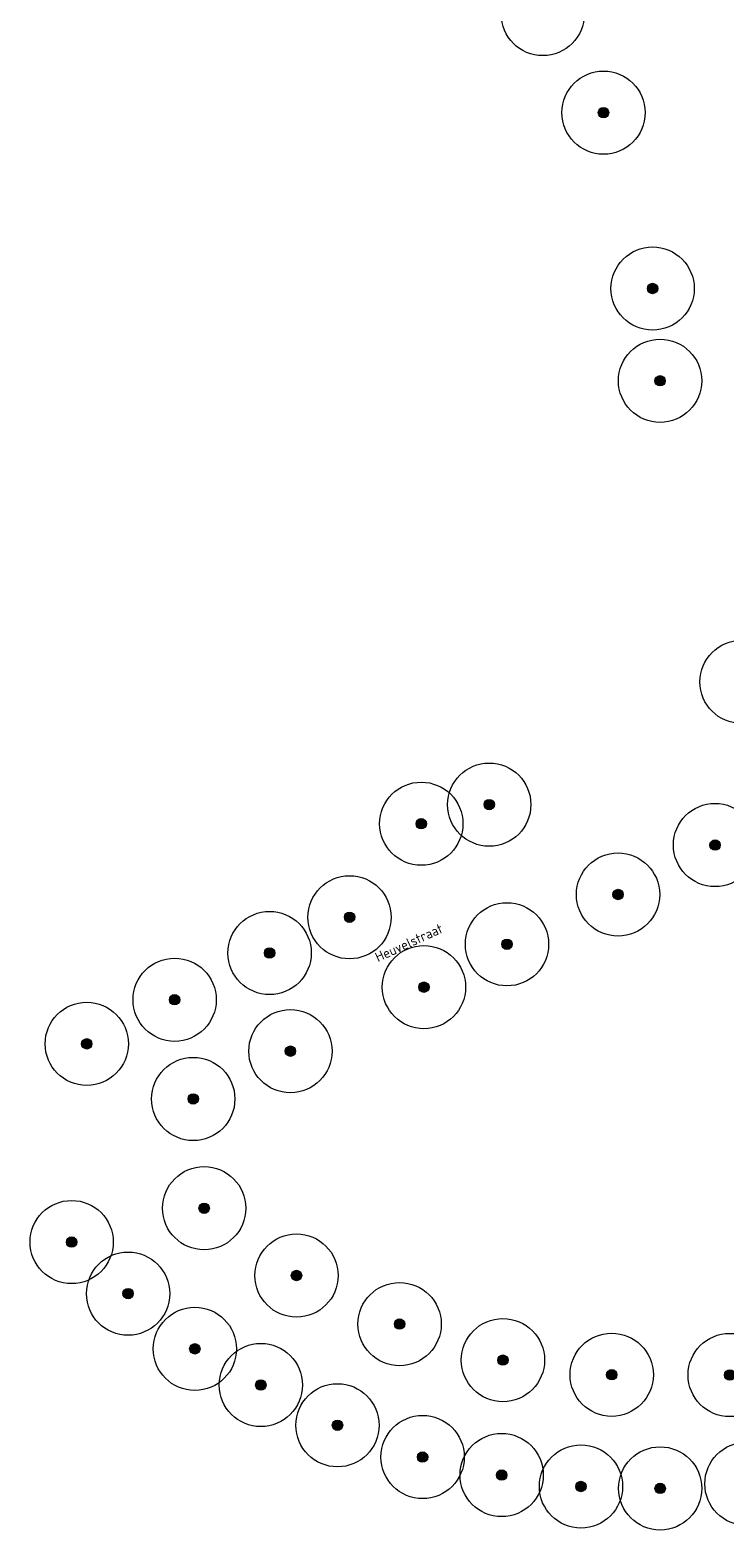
# Model space of a CAD drawing. Header units: metres. Extents: x 157685 to 160831, y 403691 to 406312.
# Tile 9 of 134: x 158585 to 158635, y 404198 to 404306. Entities that reach past the tile are written whole.
import ezdxf
from ezdxf.enums import TextEntityAlignment as Align

# ---------------------------------------------------------------- set-up
doc = ezdxf.new("R2010")
doc.units = ezdxf.units.M
doc.layers.add('B-WE-GR-BOOM-S', color=90, linetype='Continuous', lineweight=25)
doc.layers.add('B-WE-OG-TOPOGRAFIE-T35', color=7, linetype='Continuous', lineweight=35)
doc.styles.add('NLCS-ISO', font='NLCS-ISO.TTF')
doc.styles.add('NLCS-ISO-M200-T35', font='NLCS-ISO.TTF', dxfattribs={"height": 0.7})

# ---------------------------------------------------------------- blocks, each defined once
blk = doc.blocks.new('SGR-BOOM_GBKN-SO')
at = {"linetype": 'ByBlock', "lineweight": 18}
h = blk.add_hatch(color=0, dxfattribs=at)
h.dxf.hatch_style = 1
edge = h.paths.add_edge_path()
edge.add_arc((0, 0), 0.25, 0, 360)
at = {"color": 0, "linetype": 'ByBlock', "lineweight": 18}
for radius in [2, 0.25]:
    blk.add_circle((0, 0), radius, dxfattribs=at)
at = {"color": 0, "linetype": 'ByBlock', "lineweight": 18, "style": 'NLCS-ISO'}
blk.add_attdef('SOORT', (2.5, 0), '', height=1.5, dxfattribs=at)

msp = doc.modelspace()

# ---------------------------------------------------------------- block references
at = {"layer": 'B-WE-GR-BOOM-S', "xscale": 1.5, "yscale": 1.5, "zscale": 1.5}
for p in [(158622.363, 404307.075), (158626.74, 404299.964), (158630.278, 404287.279), (158630.816, 404280.624), (158636.692, 404258.908), (158618.503, 404250.054), (158613.605, 404248.677), (158634.778, 404247.142), (158627.788, 404243.571), (158608.435, 404241.93), (158602.672, 404239.353), (158619.782, 404239.983), (158595.827, 404235.981), (158613.796, 404236.89), (158589.493, 404232.802), (158604.174, 404232.273), (158597.168, 404228.825), (158597.955, 404220.944), (158588.404, 404218.504), (158604.612, 404216.09), (158592.474, 404214.784), (158612.042, 404212.586), (158597.285, 404210.802), (158619.49, 404209.988), (158627.331, 404208.933), (158635.835, 404208.915), (158602.041, 404208.194), (158607.565, 404205.29), (158613.7, 404203), (158619.4, 404201.7), (158625.114, 404200.875), (158630.822, 404200.736), (158637.04, 404201.066)]:
    msp.add_blockref('SGR-BOOM_GBKN-SO', p, dxfattribs=at)

# ---------------------------------------------------------------- texts
at = {"layer": 'B-WE-OG-TOPOGRAFIE-T35', "style": 'NLCS-ISO-M200-T35'}
msp.add_text('Heuvelstraat', height=0.7, rotation=24.6, dxfattribs=at).set_placement((158612.712, 404240.094), align=Align.MIDDLE)

doc.saveas('drawing.dxf')
